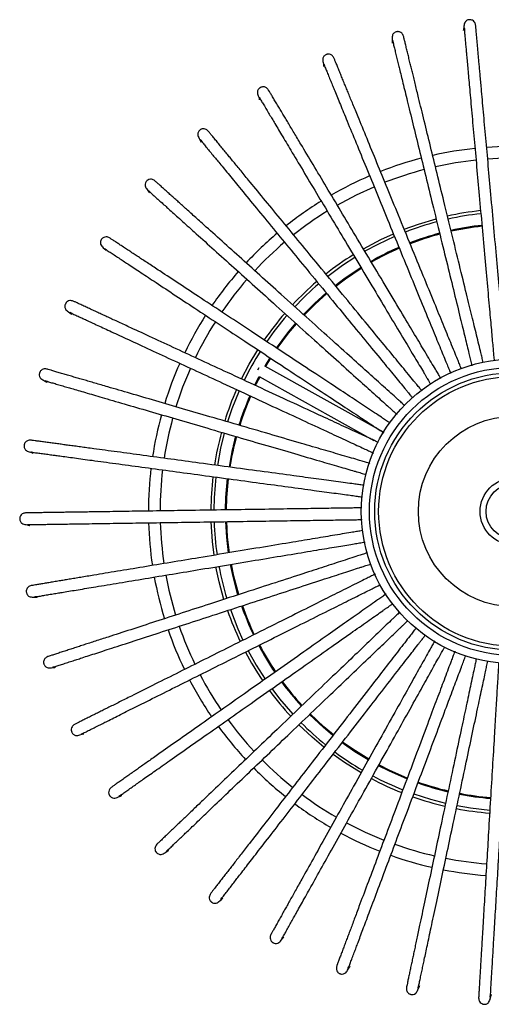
# Model space of a CAD drawing. Header units: millimetres. Extents: x 647 to 724, y 222 to 618.
# Tile 11 of 13: x 649 to 673, y 568 to 618. Entities that reach past the tile are written whole.
import ezdxf

# ---------------------------------------------------------------- set-up
doc = ezdxf.new("R2010")
doc.units = ezdxf.units.MM

msp = doc.modelspace()

# ---------------------------------------------------------------- linework, layer by layer
at = {"color": 7, "linetype": 'Continuous', "lineweight": 25}
for p, q in [((661.293, 600.267), (661.223, 600.142)), ((667.675, 596.971), (661.606, 600.354)), ((661.314, 599.83), (667.188, 596.555))]:
    msp.add_line(p, q, dxfattribs=at)
at = {"color": 7, "linetype": 'Continuous', "lineweight": 25, "flags": 128}
for points in [[(665.311, 608.602), (666.287, 609.125), (667.194, 609.545)], [(668.737, 607.367), (669.475, 607.631), (670.37, 607.897)], [(666.646, 606.371), (667.536, 606.842), (668.181, 607.139)], [(668.24, 606.995), (667.382, 606.592), (666.725, 606.238)], [(666.209, 605.929), (665.585, 605.518), (664.824, 604.954)], [(665.206, 604.491), (665.71, 604.872), (666.517, 605.414)], [(665.234, 604.456), (665.736, 604.835), (666.54, 605.375)], [(663.582, 603.001), (664.146, 603.57), (664.741, 604.109)], [(663.615, 602.97), (664.177, 603.538), (664.769, 604.074)], [(662.198, 601.285), (662.776, 602.066), (663.179, 602.553)], [(662.236, 601.26), (662.812, 602.038), (663.213, 602.523)], [(660.401, 599.699), (660.798, 600.461), (661.237, 601.198)], [(661.606, 600.354), (661.626, 600.388), (661.867, 600.782)], [(661.646, 600.332), (661.665, 600.365), (661.905, 600.758)], [(661.086, 599.381), (661.141, 599.493), (661.314, 599.83)], [(661.127, 599.362), (661.181, 599.473), (661.354, 599.808)], [(660.289, 599.088), (659.918, 598.164), (659.694, 597.502)], [(659.526, 596.926), (659.337, 596.151), (659.174, 595.269)], [(659.592, 592.992), (659.609, 593.625), (659.688, 594.593)], [(659.637, 592.992), (659.654, 593.622), (659.732, 594.587)], [(659, 590.67), (658.913, 591.374), (658.846, 592.381)], [(659.745, 590.793), (659.651, 591.59), (659.601, 592.391)], [(659.789, 590.801), (659.696, 591.594), (659.646, 592.392)], [(660.224, 588.642), (659.973, 589.582), (659.843, 590.201)], [(660.267, 588.657), (660.017, 589.592), (659.888, 590.209)], [(659.505, 588.41), (659.261, 589.31), (659.098, 590.078)], [(659.839, 587.886), (660.215, 586.909), (660.481, 586.319)], [(660.75, 585.781), (661.164, 585.042), (661.619, 584.327)], [(661.965, 583.836), (662.359, 583.322), (663.04, 582.527)], [(665.109, 581.47), (664.628, 581.876), (663.922, 582.539)], [(665.081, 581.435), (664.598, 581.842), (663.889, 582.508)], [(664.62, 580.837), (664.022, 581.344), (663.344, 581.986)], [(666.896, 580.183), (666.215, 580.607), (665.557, 581.067)], [(666.918, 580.223), (666.239, 580.644), (665.585, 581.102)], [(666.529, 579.524), (665.674, 580.06), (665.095, 580.469)], [(668.876, 579.216), (667.986, 579.606), (667.421, 579.89)], [(668.893, 579.259), (668.005, 579.647), (667.443, 579.93)], [(669.229, 578.443), (670.083, 578.17), (670.854, 577.969)], [(671.443, 577.844), (672.13, 577.728), (673.121, 577.616)]]:
    msp.add_lwpolyline(points, dxfattribs=at)
at = {"color": 7, "linetype": 'Continuous', "lineweight": 25}
for radius in [7.8, 7.38, 7.11, 6.909, 4.875]:
    msp.add_circle((674.337, 592.913), radius, dxfattribs=at)
at = {"color": 7, "linetype": 'Continuous'}
for radius in [1.712, 1.412]:
    msp.add_circle((674.337, 592.913), radius, dxfattribs=at)
at = {"color": 7, "linetype": 'Continuous', "lineweight": 25}
for radius, start, end in [(18.7, 96.066, 102.7979), (18.7, 87.4942, 94.2244), (18.7, 104.6414, 111.3722), (18.1, 96.0975, 102.7665), (18.1, 87.5279, 94.1969), (18.1, 104.6677, 111.3374), (18.7, 113.2123, 119.9421), (18.7, 121.781, 128.5108), (18.1, 121.8144, 128.4839), (15.5, 96.256, 102.6064), (15.345, 104.8383, 111.1661), (15.345, 96.2677, 102.5957), (14.745, 96.3133, 102.5502), (14.7, 96.3163, 102.546), (18.7, 130.3509, 137.0818), (14.745, 104.884, 111.1207), (14.7, 104.8873, 111.1166), (18.1, 130.3849, 137.0539), (14.745, 113.4551, 119.6915), (14.7, 113.4588, 119.6877), (15.5, 121.973, 128.3217), (18.7, 138.9255, 145.6573), (18.1, 138.9545, 145.6236), (15.5, 130.5459, 136.8957), (15.345, 130.5564, 136.8827), (18.7, 147.4988, 154.2289), (15.5, 139.1175, 145.4676), (15.345, 139.1287, 145.4562), (18.1, 147.5248, 154.1946), (15.345, 147.7, 154.0278), (18.7, 156.0681, 162.7978), (18.1, 156.0983, 162.769), (15.5, 156.2583, 162.6088), (14.745, 156.3175, 162.5537), (14.7, 156.321, 162.5502), (18.7, 164.637, 171.3672), (18.1, 164.6715, 171.341), (15.5, 164.8284, 171.1789), (14.745, 164.8885, 171.1251), (14.7, 164.8917, 171.1213), (18.7, 173.2089, 179.9408), (18.1, 173.242, 179.911), (15.5, 173.3987, 179.7491), (15.345, 173.4109, 179.739), (18.7, 181.7843, 188.5151), (18.1, 181.8115, 188.4806), (15.345, 181.9813, 188.3093), (15.345, 190.5524, 196.8801), (18.1, 190.382, 197.0518), (18.7, 190.3551, 197.0849), (14.7, 199.1734, 205.4031), (15.5, 199.1161, 205.4649), (14.745, 199.1702, 205.4071), (18.7, 198.9238, 205.6536), (18.1, 198.9557, 205.6263), (14.7, 207.7444, 213.9737), (15.5, 207.6888, 214.0387), (14.745, 207.741, 213.9776), (18.1, 207.5287, 214.1981), (18.7, 207.4938, 210.8616), (14.745, 216.3123, 222.5485), (14.7, 216.316, 222.5449), (15.5, 216.2603, 222.6105), (18.7, 210.8616, 214.2264), (18.1, 216.099, 222.768), (15.345, 224.8383, 231.1662), (18.7, 216.0656, 222.7958), (15.345, 233.4096, 239.7372), (18.1, 224.6686, 231.3377), (18.7, 224.6374, 231.3692), (15.5, 241.9711, 248.3215), (15.345, 241.9824, 248.3092), (14.745, 250.6032, 256.839), (14.7, 250.6069, 256.8356), (18.1, 233.2392, 239.9091), (15.5, 250.5415, 256.8918), (14.745, 259.1746, 265.4109), (14.7, 259.1781, 265.4073), (18.7, 233.2128, 239.9437), (15.5, 259.1127, 265.4628), (18.1, 241.8131, 248.4835), (18.7, 241.7838, 248.5135), (18.1, 250.3858, 257.0552), (18.7, 250.3525, 257.0822), (18.1, 258.956, 265.625), (18.7, 258.9223, 265.6532)]:
    msp.add_arc((674.337, 592.913), radius, start, end, dxfattribs=at)
for points, knots in [([(672.394, 617.823), (672.378, 617.884), (672.352, 617.986), (672.246, 618.067), (672.181, 618.092), (672.138, 618.1), (672.127, 618.101), (672.118, 618.102), (672.112, 618.102), (672.106, 618.102), (672.098, 618.103), (672.072, 618.102), (672.027, 618.097), (671.945, 618.069), (671.823, 617.977), (671.741, 617.337), (671.823, 617.863), (671.813, 617.498), (671.839, 617.313), (671.862, 617.039), (671.887, 616.761), (671.912, 616.482), (671.949, 616.073), (672.004, 615.46), (672.091, 614.503), (672.195, 613.34), (672.317, 611.995), (672.445, 610.566), (672.583, 609.04), (672.725, 607.461), (672.867, 605.886), (672.999, 604.415), (673.114, 603.139), (673.21, 602.075), (673.267, 601.447), (673.297, 601.106), (673.31, 600.966), (673.322, 600.83), (673.333, 600.714), (673.339, 600.646), (673.341, 600.62)], [0, 0, 0, 0, 0.007234, 0.012249, 0.015084, 0.015473, 0.015749, 0.015854, 0.015946, 0.016042, 0.01615, 0.016414, 0.017699, 0.020831, 0.025749, 0.032543, 0.073422, 0.110529, 0.143872, 0.173544, 0.199639, 0.222254, 0.241489, 0.2894, 0.338704, 0.395838, 0.453052, 0.510386, 0.56785, 0.632476, 0.697336, 0.762473, 0.827991, 0.885564, 0.942096, 0.954135, 0.965918, 0.977515, 0.99141, 1, 1, 1, 1]), ([(668.703, 617.256), (668.679, 617.313), (668.637, 617.41), (668.52, 617.474), (668.452, 617.49), (668.409, 617.491), (668.397, 617.49), (668.388, 617.49), (668.383, 617.489), (668.377, 617.489), (668.368, 617.488), (668.343, 617.484), (668.299, 617.471), (668.222, 617.432), (668.115, 617.322), (668.13, 616.677), (668.133, 617.21), (668.177, 616.847), (668.231, 616.669), (668.294, 616.401), (668.36, 616.13), (668.427, 615.857), (668.524, 615.458), (668.67, 614.861), (668.898, 613.927), (669.175, 612.793), (669.495, 611.481), (669.836, 610.087), (670.199, 608.598), (670.575, 607.058), (670.95, 605.522), (671.3, 604.087), (671.604, 602.843), (671.857, 601.805), (672.007, 601.192), (672.088, 600.86), (672.121, 600.723), (672.154, 600.59), (672.182, 600.475), (672.199, 600.407), (672.205, 600.38)], [0, 0, 0, 0, 0.007229, 0.012241, 0.015075, 0.015464, 0.01574, 0.015844, 0.015936, 0.016033, 0.016141, 0.016404, 0.017688, 0.020819, 0.025733, 0.032524, 0.073379, 0.110463, 0.143787, 0.173442, 0.199521, 0.222122, 0.241346, 0.289228, 0.338503, 0.395604, 0.452784, 0.510085, 0.567514, 0.632102, 0.696924, 0.762022, 0.827501, 0.88504, 0.941539, 0.953571, 0.965346, 0.976937, 0.990823, 1, 1, 1, 1]), ([(673.939, 600.674), (673.938, 600.682), (673.934, 600.731), (673.925, 600.824), (673.914, 600.95), (673.903, 601.076), (673.883, 601.291), (673.853, 601.628), (673.797, 602.249), (673.719, 603.118), (673.608, 604.348), (673.478, 605.792), (673.33, 607.436), (673.183, 609.067), (673.043, 610.62), (672.914, 612.049), (672.793, 613.394), (672.708, 614.335), (672.654, 614.937), (672.624, 615.267), (672.596, 615.576), (672.571, 615.864), (672.546, 616.133), (672.522, 616.4), (672.498, 616.665), (672.475, 616.929), (672.452, 617.182), (672.431, 617.417), (672.413, 617.617), (672.399, 617.768), (672.396, 617.805), (672.394, 617.823)], [0, 0, 0, 0, 0.0027828, 0.0172349, 0.0289992, 0.0401156, 0.0514897, 0.0836641, 0.1166674, 0.1761865, 0.2358085, 0.3063742, 0.3766485, 0.4466392, 0.5060396, 0.5653069, 0.6244494, 0.6835094, 0.702209, 0.7207207, 0.7390417, 0.7571677, 0.7750948, 0.7935214, 0.8151382, 0.8380665, 0.8640534, 0.8931745, 0.9255057, 0.9611164, 1, 1, 1, 1]), ([(672.782, 600.546), (672.782, 600.548), (672.772, 600.59), (672.751, 600.674), (672.721, 600.797), (672.691, 600.92), (672.64, 601.13), (672.559, 601.458), (672.412, 602.065), (672.205, 602.912), (671.912, 604.112), (671.568, 605.52), (671.176, 607.124), (670.788, 608.715), (670.418, 610.229), (670.078, 611.623), (669.758, 612.935), (669.534, 613.853), (669.39, 614.44), (669.312, 614.762), (669.238, 615.064), (669.17, 615.344), (669.106, 615.607), (669.042, 615.867), (668.979, 616.125), (668.916, 616.383), (668.856, 616.63), (668.8, 616.86), (668.752, 617.054), (668.716, 617.202), (668.708, 617.237), (668.703, 617.256)], [0, 0, 0, 0, 0.000627, 0.015111, 0.0269, 0.038041, 0.04944, 0.081684, 0.114758, 0.174406, 0.234157, 0.304875, 0.375301, 0.445443, 0.504972, 0.564367, 0.623638, 0.682825, 0.701565, 0.720117, 0.738478, 0.756643, 0.774609, 0.793075, 0.814739, 0.837717, 0.86376, 0.892944, 0.925345, 0.961032, 1, 1, 1, 1]), ([(665.138, 616.144), (665.105, 616.197), (665.05, 616.287), (664.925, 616.333), (664.855, 616.338), (664.812, 616.333), (664.801, 616.331), (664.792, 616.329), (664.786, 616.327), (664.781, 616.326), (664.772, 616.324), (664.748, 616.316), (664.707, 616.297), (664.636, 616.247), (664.547, 616.123), (664.657, 615.487), (664.581, 616.014), (664.679, 615.661), (664.758, 615.493), (664.861, 615.238), (664.967, 614.98), (665.073, 614.72), (665.229, 614.34), (665.462, 613.771), (665.827, 612.882), (666.27, 611.802), (666.782, 610.552), (667.326, 609.224), (667.907, 607.806), (668.509, 606.339), (669.109, 604.876), (669.669, 603.51), (670.155, 602.325), (670.56, 601.336), (670.799, 600.753), (670.929, 600.436), (670.982, 600.306), (671.034, 600.179), (671.078, 600.072), (671.104, 600.009), (671.113, 599.985)], [0, 0, 0, 0, 0.007235, 0.012251, 0.015087, 0.015475, 0.015752, 0.015856, 0.015948, 0.016045, 0.016153, 0.016417, 0.017702, 0.020834, 0.025753, 0.032548, 0.073434, 0.110546, 0.143895, 0.173571, 0.19967, 0.222288, 0.241526, 0.289445, 0.338756, 0.395899, 0.453122, 0.510466, 0.567938, 0.632574, 0.697445, 0.762591, 0.82812, 0.885702, 0.942242, 0.954283, 0.966068, 0.977668, 0.991564, 1, 1, 1, 1]), ([(671.664, 600.224), (671.663, 600.228), (671.646, 600.269), (671.612, 600.351), (671.564, 600.469), (671.516, 600.586), (671.434, 600.786), (671.306, 601.098), (671.069, 601.675), (670.738, 602.483), (670.27, 603.626), (669.72, 604.967), (669.094, 606.494), (668.473, 608.01), (667.881, 609.452), (667.337, 610.78), (666.825, 612.029), (666.467, 612.903), (666.237, 613.463), (666.111, 613.769), (665.994, 614.056), (665.884, 614.323), (665.782, 614.574), (665.68, 614.822), (665.579, 615.068), (665.479, 615.313), (665.382, 615.548), (665.293, 615.767), (665.217, 615.952), (665.159, 616.093), (665.145, 616.127), (665.138, 616.144)], [0, 0, 0, 0, 0.001264, 0.015738, 0.02752, 0.038653, 0.050045, 0.082268, 0.115322, 0.174932, 0.234644, 0.305318, 0.375699, 0.445796, 0.505287, 0.564645, 0.623877, 0.683027, 0.701755, 0.720295, 0.738644, 0.756798, 0.774752, 0.793207, 0.814857, 0.83782, 0.863846, 0.893012, 0.925392, 0.961057, 1, 1, 1, 1]), ([(661.778, 614.514), (661.738, 614.561), (661.67, 614.642), (661.539, 614.669), (661.47, 614.663), (661.428, 614.651), (661.417, 614.648), (661.409, 614.645), (661.403, 614.642), (661.398, 614.64), (661.39, 614.637), (661.367, 614.625), (661.329, 614.601), (661.267, 614.54), (661.197, 614.404), (661.401, 613.792), (661.247, 614.302), (661.396, 613.968), (661.5, 613.814), (661.639, 613.576), (661.783, 613.337), (661.927, 613.096), (662.137, 612.743), (662.453, 612.215), (662.946, 611.39), (663.545, 610.388), (664.237, 609.229), (664.974, 607.997), (665.759, 606.682), (666.573, 605.321), (667.384, 603.963), (668.142, 602.695), (668.799, 601.596), (669.347, 600.679), (669.67, 600.138), (669.846, 599.844), (669.918, 599.723), (669.988, 599.606), (670.044, 599.512), (670.076, 599.459), (670.085, 599.443)], [0, 0, 0, 0, 0.00725, 0.012276, 0.015118, 0.015508, 0.015785, 0.015889, 0.015982, 0.016078, 0.016187, 0.016451, 0.017739, 0.020878, 0.025807, 0.032617, 0.073588, 0.110778, 0.144197, 0.173936, 0.20009, 0.222756, 0.242034, 0.290053, 0.339469, 0.396732, 0.454075, 0.511539, 0.569133, 0.633905, 0.698912, 0.764195, 0.829862, 0.887564, 0.944224, 0.95629, 0.9681, 0.979724, 0.993649, 1, 1, 1, 1]), ([(670.612, 599.731), (670.608, 599.738), (670.582, 599.781), (670.534, 599.862), (670.469, 599.971), (670.404, 600.08), (670.293, 600.265), (670.12, 600.555), (669.8, 601.091), (669.352, 601.839), (668.719, 602.9), (667.975, 604.144), (667.128, 605.561), (666.288, 606.967), (665.489, 608.305), (664.752, 609.537), (664.06, 610.696), (663.575, 611.507), (663.265, 612.026), (663.095, 612.311), (662.936, 612.577), (662.788, 612.825), (662.649, 613.057), (662.511, 613.287), (662.375, 613.515), (662.239, 613.743), (662.109, 613.961), (661.987, 614.164), (661.885, 614.336), (661.807, 614.466), (661.788, 614.497), (661.778, 614.514)], [0, 0, 0, 0, 0.0030825, 0.0175302, 0.0292909, 0.040404, 0.0517747, 0.0839395, 0.1169329, 0.176434, 0.2360382, 0.3065826, 0.3768358, 0.4468055, 0.5061881, 0.5654375, 0.6245623, 0.6836045, 0.7022985, 0.7208046, 0.7391201, 0.7572406, 0.7751623, 0.7935834, 0.8151937, 0.8381152, 0.8640942, 0.8932066, 0.925528, 0.9611281, 1, 1, 1, 1]), ([(658.699, 612.401), (658.652, 612.442), (658.573, 612.511), (658.44, 612.518), (658.372, 612.503), (658.332, 612.485), (658.322, 612.479), (658.314, 612.475), (658.309, 612.472), (658.304, 612.469), (658.297, 612.464), (658.276, 612.45), (658.242, 612.42), (658.189, 612.351), (658.141, 612.206), (658.434, 611.631), (658.205, 612.112), (658.403, 611.804), (658.528, 611.667), (658.701, 611.453), (658.879, 611.238), (659.057, 611.021), (659.318, 610.704), (659.709, 610.228), (660.319, 609.486), (661.061, 608.585), (661.918, 607.542), (662.83, 606.433), (663.803, 605.25), (664.81, 604.025), (665.815, 602.804), (666.753, 601.663), (667.566, 600.674), (668.245, 599.848), (668.645, 599.362), (668.863, 599.097), (668.952, 598.988), (669.039, 598.883), (669.11, 598.796), (669.151, 598.746), (669.165, 598.729)], [0, 0, 0, 0, 0.007243, 0.012265, 0.015104, 0.015493, 0.01577, 0.015874, 0.015967, 0.016063, 0.016172, 0.016436, 0.017722, 0.020859, 0.025782, 0.032586, 0.073519, 0.110674, 0.144061, 0.173772, 0.199902, 0.222546, 0.241806, 0.28978, 0.339149, 0.396358, 0.453647, 0.511057, 0.568596, 0.633307, 0.698252, 0.763474, 0.829079, 0.886727, 0.943333, 0.955388, 0.967186, 0.9788, 0.992712, 1, 1, 1, 1]), ([(669.64, 599.097), (669.634, 599.105), (669.601, 599.144), (669.541, 599.217), (669.46, 599.316), (669.38, 599.413), (669.242, 599.58), (669.028, 599.841), (668.632, 600.323), (668.077, 600.997), (667.293, 601.951), (666.372, 603.07), (665.324, 604.346), (664.283, 605.61), (663.293, 606.814), (662.382, 607.923), (661.524, 608.966), (660.924, 609.695), (660.54, 610.162), (660.329, 610.418), (660.132, 610.658), (659.949, 610.881), (659.777, 611.09), (659.607, 611.297), (659.438, 611.502), (659.27, 611.707), (659.108, 611.903), (658.958, 612.086), (658.831, 612.241), (658.734, 612.358), (658.711, 612.386), (658.699, 612.401)], [0, 0, 0, 0, 0.0034479, 0.0178903, 0.0296468, 0.0407558, 0.0521223, 0.0842753, 0.1172565, 0.1767359, 0.2363182, 0.3068368, 0.3770642, 0.4470083, 0.5063691, 0.5655968, 0.6246999, 0.6837204, 0.7024076, 0.720907, 0.7392158, 0.7573296, 0.7752448, 0.7936591, 0.8152615, 0.8381745, 0.864144, 0.8932457, 0.9255553, 0.9611423, 1, 1, 1, 1]), ([(655.969, 609.852), (655.917, 609.886), (655.828, 609.943), (655.695, 609.93), (655.63, 609.904), (655.594, 609.881), (655.585, 609.874), (655.578, 609.869), (655.573, 609.865), (655.569, 609.861), (655.562, 609.855), (655.544, 609.838), (655.514, 609.803), (655.473, 609.727), (655.446, 609.576), (655.822, 609.052), (655.524, 609.493), (655.765, 609.218), (655.91, 609.101), (656.113, 608.915), (656.321, 608.729), (656.529, 608.541), (656.834, 608.266), (657.291, 607.855), (658.006, 607.212), (658.873, 606.431), (659.877, 605.527), (660.943, 604.567), (662.082, 603.542), (663.261, 602.481), (664.436, 601.423), (665.534, 600.435), (666.485, 599.578), (667.279, 598.863), (667.748, 598.441), (668.002, 598.212), (668.107, 598.118), (668.209, 598.026), (668.296, 597.948), (668.347, 597.902), (668.367, 597.884)], [0, 0, 0, 0, 0.007232, 0.012245, 0.01508, 0.015469, 0.015745, 0.015849, 0.015941, 0.016038, 0.016146, 0.016409, 0.017694, 0.020825, 0.025741, 0.032534, 0.073402, 0.110498, 0.143832, 0.173496, 0.199584, 0.222192, 0.241422, 0.289319, 0.33861, 0.395728, 0.452926, 0.510245, 0.567693, 0.632301, 0.697143, 0.762262, 0.827762, 0.885319, 0.941835, 0.953871, 0.96565, 0.977245, 0.991135, 1, 1, 1, 1]), ([(668.764, 598.334), (668.759, 598.339), (668.723, 598.371), (668.655, 598.432), (668.56, 598.517), (668.466, 598.602), (668.306, 598.746), (668.055, 598.972), (667.591, 599.39), (666.943, 599.974), (666.025, 600.8), (664.947, 601.77), (663.72, 602.874), (662.503, 603.97), (661.345, 605.013), (660.278, 605.973), (659.275, 606.877), (658.573, 607.509), (658.123, 607.913), (657.877, 608.135), (657.646, 608.343), (657.432, 608.536), (657.231, 608.717), (657.032, 608.896), (656.834, 609.074), (656.637, 609.251), (656.448, 609.422), (656.272, 609.58), (656.124, 609.714), (656.011, 609.815), (655.984, 609.84), (655.969, 609.852)], [0, 0, 0, 0, 0.002373, 0.016831, 0.0286, 0.039721, 0.0511, 0.083287, 0.116304, 0.175848, 0.235494, 0.306089, 0.376392, 0.446412, 0.505837, 0.565128, 0.624295, 0.683379, 0.702087, 0.720606, 0.738934, 0.757068, 0.775002, 0.793437, 0.815062, 0.838, 0.863997, 0.893131, 0.925475, 0.9611, 1, 1, 1, 1]), ([(653.65, 606.926), (653.593, 606.951), (653.497, 606.994), (653.367, 606.962), (653.307, 606.927), (653.275, 606.898), (653.266, 606.89), (653.26, 606.883), (653.256, 606.879), (653.252, 606.875), (653.247, 606.868), (653.231, 606.848), (653.207, 606.809), (653.177, 606.728), (653.174, 606.575), (653.623, 606.112), (653.263, 606.504), (653.542, 606.268), (653.703, 606.174), (653.932, 606.02), (654.165, 605.867), (654.399, 605.713), (654.742, 605.486), (655.255, 605.148), (656.057, 604.618), (657.031, 603.975), (658.158, 603.231), (659.356, 602.441), (660.635, 601.597), (661.958, 600.723), (663.278, 599.852), (664.511, 599.039), (665.58, 598.333), (666.471, 597.745), (666.998, 597.398), (667.283, 597.209), (667.401, 597.131), (667.515, 597.056), (667.613, 596.991), (667.672, 596.953), (667.695, 596.937)], [0, 0, 0, 0, 0.00723, 0.012242, 0.015076, 0.015465, 0.015741, 0.015845, 0.015937, 0.016034, 0.016142, 0.016405, 0.01769, 0.02082, 0.025735, 0.032526, 0.073383, 0.11047, 0.143796, 0.173452, 0.199534, 0.222136, 0.241361, 0.289247, 0.338525, 0.395628, 0.452812, 0.510116, 0.56755, 0.632142, 0.696968, 0.76207, 0.827553, 0.885096, 0.941598, 0.95363, 0.965407, 0.976999, 0.990886, 1, 1, 1, 1]), ([(668, 597.455), (667.963, 597.479), (667.896, 597.523), (667.789, 597.594), (667.684, 597.663), (667.504, 597.782), (667.222, 597.969), (666.701, 598.312), (665.973, 598.793), (664.942, 599.473), (663.732, 600.272), (662.354, 601.181), (660.987, 602.083), (659.687, 602.942), (658.489, 603.732), (657.362, 604.476), (656.574, 604.996), (656.069, 605.329), (655.792, 605.512), (655.533, 605.683), (655.292, 605.842), (655.066, 605.991), (654.843, 606.138), (654.621, 606.285), (654.4, 606.431), (654.187, 606.571), (653.99, 606.701), (653.823, 606.811), (653.696, 606.895), (653.666, 606.915), (653.65, 606.926)], [0, 0, 0, 0, 0.014354, 0.026153, 0.037302, 0.04871, 0.080978, 0.114078, 0.173772, 0.233569, 0.304341, 0.374821, 0.445017, 0.504592, 0.564033, 0.623349, 0.682582, 0.701336, 0.719902, 0.738277, 0.756456, 0.774436, 0.792916, 0.814596, 0.837592, 0.863655, 0.892861, 0.925287, 0.961002, 1, 1, 1, 1]), ([(651.793, 603.686), (651.733, 603.703), (651.631, 603.731), (651.508, 603.679), (651.453, 603.636), (651.426, 603.603), (651.419, 603.593), (651.413, 603.586), (651.41, 603.581), (651.407, 603.576), (651.403, 603.569), (651.39, 603.547), (651.372, 603.505), (651.355, 603.42), (651.374, 603.268), (651.887, 602.877), (651.473, 603.212), (651.784, 603.02), (651.957, 602.951), (652.206, 602.833), (652.459, 602.716), (652.714, 602.598), (653.086, 602.425), (653.645, 602.167), (654.517, 601.763), (655.576, 601.272), (656.801, 600.705), (658.104, 600.102), (659.494, 599.458), (660.932, 598.791), (662.367, 598.127), (663.708, 597.506), (664.87, 596.968), (665.839, 596.519), (666.411, 596.254), (666.722, 596.11), (666.85, 596.051), (666.974, 595.993), (667.078, 595.945), (667.138, 595.917), (667.16, 595.907)], [0, 0, 0, 0, 0.007238, 0.012256, 0.015093, 0.015482, 0.015758, 0.015863, 0.015955, 0.016051, 0.016159, 0.016423, 0.017709, 0.020843, 0.025763, 0.032562, 0.073463, 0.110591, 0.143953, 0.173641, 0.199751, 0.222378, 0.241624, 0.289562, 0.338893, 0.39606, 0.453306, 0.510672, 0.568168, 0.63283, 0.697727, 0.7629, 0.828455, 0.88606, 0.942624, 0.95467, 0.966459, 0.978063, 0.991965, 1, 1, 1, 1]), ([(667.409, 596.453), (667.405, 596.455), (667.363, 596.474), (667.281, 596.512), (667.165, 596.566), (667.05, 596.619), (666.854, 596.71), (666.548, 596.852), (665.982, 597.114), (665.19, 597.481), (664.069, 598), (662.754, 598.609), (661.256, 599.303), (659.77, 599.991), (658.356, 600.646), (657.054, 601.249), (655.828, 601.817), (654.971, 602.214), (654.422, 602.468), (654.121, 602.607), (653.84, 602.738), (653.578, 602.859), (653.332, 602.973), (653.089, 603.085), (652.848, 603.197), (652.608, 603.308), (652.377, 603.415), (652.163, 603.515), (651.981, 603.599), (651.843, 603.663), (651.81, 603.678), (651.793, 603.686)], [0, 0, 0, 0, 0.0018654, 0.0163307, 0.0281058, 0.0392325, 0.0506171, 0.0828211, 0.1158547, 0.1754286, 0.2351054, 0.3057361, 0.376075, 0.4461301, 0.5055852, 0.564907, 0.6241039, 0.6832182, 0.701935, 0.7204638, 0.7388016, 0.7569443, 0.7748878, 0.7933314, 0.8149681, 0.8379175, 0.8639283, 0.8930762, 0.9254371, 0.9610806, 1, 1, 1, 1]), ([(650.439, 600.206), (650.377, 600.213), (650.272, 600.226), (650.158, 600.157), (650.111, 600.105), (650.088, 600.068), (650.083, 600.058), (650.079, 600.05), (650.076, 600.045), (650.074, 600.04), (650.071, 600.032), (650.061, 600.008), (650.05, 599.964), (650.046, 599.877), (650.087, 599.73), (650.653, 599.42), (650.193, 599.689), (650.53, 599.546), (650.711, 599.503), (650.975, 599.424), (651.243, 599.346), (651.512, 599.267), (651.906, 599.152), (652.497, 598.98), (653.419, 598.71), (654.539, 598.383), (655.836, 598.004), (657.213, 597.602), (658.684, 597.172), (660.206, 596.728), (661.724, 596.284), (663.142, 595.87), (664.371, 595.511), (665.397, 595.212), (666.002, 595.035), (666.33, 594.939), (666.466, 594.9), (666.597, 594.861), (666.699, 594.831), (666.756, 594.815), (666.773, 594.81)], [0, 0, 0, 0, 0.007255, 0.012286, 0.01513, 0.01552, 0.015797, 0.015901, 0.015994, 0.016091, 0.016199, 0.016464, 0.017752, 0.020894, 0.025826, 0.032641, 0.073643, 0.110862, 0.144306, 0.174067, 0.200241, 0.222924, 0.242216, 0.290272, 0.339725, 0.397031, 0.454417, 0.511925, 0.569561, 0.634382, 0.699438, 0.764771, 0.830487, 0.888233, 0.944936, 0.957011, 0.968829, 0.980462, 0.994398, 1, 1, 1, 1]), ([(666.971, 595.377), (666.962, 595.38), (666.914, 595.394), (666.823, 595.42), (666.701, 595.456), (666.579, 595.492), (666.372, 595.552), (666.048, 595.647), (665.449, 595.822), (664.611, 596.066), (663.426, 596.413), (662.035, 596.819), (660.45, 597.282), (658.878, 597.741), (657.382, 598.178), (656.004, 598.58), (654.708, 598.959), (653.801, 599.224), (653.221, 599.393), (652.902, 599.486), (652.605, 599.573), (652.328, 599.654), (652.068, 599.73), (651.811, 599.805), (651.556, 599.879), (651.301, 599.954), (651.057, 600.025), (650.83, 600.091), (650.638, 600.148), (650.492, 600.19), (650.457, 600.2), (650.439, 600.206)], [0, 0, 0, 0, 0.003312, 0.017757, 0.029515, 0.040625, 0.051993, 0.084151, 0.117136, 0.176624, 0.236214, 0.306742, 0.376979, 0.446933, 0.506302, 0.565538, 0.624649, 0.683677, 0.702367, 0.720869, 0.73918, 0.757297, 0.775214, 0.793631, 0.815236, 0.838152, 0.864126, 0.893231, 0.925545, 0.961137, 1, 1, 1, 1]), ([(649.619, 596.562), (649.557, 596.561), (649.451, 596.558), (649.349, 596.472), (649.309, 596.414), (649.293, 596.375), (649.289, 596.363), (649.286, 596.355), (649.284, 596.349), (649.283, 596.344), (649.281, 596.335), (649.275, 596.311), (649.271, 596.265), (649.279, 596.179), (649.342, 596.04), (649.948, 595.817), (649.453, 596.015), (649.807, 595.923), (649.993, 595.908), (650.265, 595.869), (650.542, 595.832), (650.82, 595.794), (651.227, 595.739), (651.836, 595.657), (652.789, 595.528), (653.945, 595.371), (655.284, 595.19), (656.706, 594.997), (658.224, 594.792), (659.795, 594.579), (661.363, 594.367), (662.826, 594.169), (664.095, 593.997), (665.154, 593.854), (665.779, 593.769), (666.118, 593.723), (666.257, 593.704), (666.393, 593.686), (666.506, 593.671), (666.571, 593.662), (666.595, 593.659)], [0, 0, 0, 0, 0.007239, 0.012258, 0.015096, 0.015485, 0.015761, 0.015866, 0.015958, 0.016055, 0.016163, 0.016427, 0.017713, 0.020847, 0.025769, 0.032569, 0.07348, 0.110615, 0.143985, 0.17368, 0.199795, 0.222427, 0.241677, 0.289626, 0.338968, 0.396147, 0.453406, 0.510785, 0.568294, 0.63297, 0.697882, 0.763069, 0.828638, 0.886256, 0.942832, 0.954881, 0.966673, 0.97828, 0.992185, 1, 1, 1, 1]), ([(666.686, 594.252), (666.677, 594.253), (666.627, 594.26), (666.533, 594.272), (666.407, 594.29), (666.282, 594.307), (666.068, 594.336), (665.733, 594.381), (665.115, 594.465), (664.25, 594.582), (663.026, 594.747), (661.59, 594.942), (659.954, 595.163), (658.331, 595.383), (656.786, 595.592), (655.364, 595.785), (654.026, 595.966), (653.09, 596.092), (652.491, 596.174), (652.162, 596.218), (651.855, 596.26), (651.569, 596.298), (651.3, 596.335), (651.035, 596.371), (650.772, 596.406), (650.509, 596.442), (650.257, 596.476), (650.023, 596.508), (649.824, 596.535), (649.674, 596.555), (649.638, 596.56), (649.619, 596.562)], [0, 0, 0, 0, 0.003311, 0.017756, 0.029514, 0.040624, 0.051992, 0.08415, 0.117135, 0.176623, 0.236213, 0.306742, 0.376979, 0.446932, 0.506301, 0.565537, 0.624648, 0.683677, 0.702367, 0.720869, 0.73918, 0.757296, 0.775214, 0.793631, 0.815236, 0.838152, 0.864125, 0.893231, 0.925545, 0.961137, 1, 1, 1, 1]), ([(649.351, 592.838), (649.29, 592.827), (649.186, 592.808), (649.097, 592.708), (649.067, 592.645), (649.057, 592.603), (649.054, 592.592), (649.053, 592.583), (649.052, 592.577), (649.051, 592.571), (649.05, 592.563), (649.049, 592.537), (649.051, 592.492), (649.072, 592.408), (649.155, 592.279), (649.787, 592.15), (649.269, 592.272), (649.633, 592.234), (649.818, 592.246), (650.094, 592.248), (650.373, 592.253), (650.653, 592.257), (651.064, 592.263), (651.679, 592.273), (652.64, 592.287), (653.807, 592.305), (655.157, 592.325), (656.592, 592.346), (658.124, 592.369), (659.71, 592.393), (661.291, 592.417), (662.768, 592.439), (664.048, 592.459), (665.117, 592.475), (665.747, 592.484), (666.089, 592.489), (666.23, 592.491), (666.367, 592.493), (666.484, 592.495), (666.554, 592.496), (666.582, 592.497)], [0, 0, 0, 0, 0.0072302, 0.0122429, 0.0150772, 0.0154658, 0.0157417, 0.0158462, 0.0159383, 0.0160347, 0.0161428, 0.0164064, 0.0176906, 0.0208214, 0.0257365, 0.0325282, 0.0733878, 0.1104769, 0.143805, 0.173463, 0.1995461, 0.2221498, 0.2413756, 0.2892642, 0.3385453, 0.3956527, 0.4528399, 0.5101477, 0.5675843, 0.6321802, 0.6970105, 0.7621163, 0.8276039, 0.8851498, 0.9416554, 0.9536887, 0.9654661, 0.9770585, 0.9909462, 1, 1, 1, 1]), ([(666.56, 593.096), (666.555, 593.096), (666.508, 593.096), (666.418, 593.094), (666.291, 593.092), (666.164, 593.09), (665.948, 593.087), (665.61, 593.082), (664.986, 593.073), (664.114, 593.06), (662.879, 593.041), (661.43, 593.019), (659.779, 592.994), (658.141, 592.97), (656.583, 592.946), (655.148, 592.925), (653.798, 592.904), (652.854, 592.89), (652.249, 592.881), (651.917, 592.876), (651.607, 592.872), (651.319, 592.867), (651.048, 592.863), (650.78, 592.859), (650.515, 592.855), (650.249, 592.851), (649.995, 592.847), (649.759, 592.844), (649.558, 592.841), (649.406, 592.838), (649.37, 592.838), (649.351, 592.838)], [0, 0, 0, 0, 0.001869, 0.016335, 0.02811, 0.039236, 0.050621, 0.082825, 0.115858, 0.175432, 0.235108, 0.305739, 0.376077, 0.446132, 0.505587, 0.564909, 0.624105, 0.683219, 0.701936, 0.720465, 0.738803, 0.756945, 0.774889, 0.793332, 0.814969, 0.837918, 0.863929, 0.893077, 0.925437, 0.961081, 1, 1, 1, 1]), ([(666.602, 591.932), (666.559, 591.925), (666.48, 591.912), (666.354, 591.891), (666.229, 591.87), (666.016, 591.835), (665.683, 591.78), (665.067, 591.677), (664.207, 591.534), (662.988, 591.332), (661.558, 591.094), (659.93, 590.824), (658.314, 590.555), (656.777, 590.3), (655.361, 590.065), (654.028, 589.843), (653.097, 589.689), (652.5, 589.59), (652.173, 589.535), (651.867, 589.484), (651.583, 589.437), (651.315, 589.393), (651.051, 589.349), (650.789, 589.305), (650.528, 589.262), (650.277, 589.22), (650.044, 589.181), (649.846, 589.149), (649.696, 589.124), (649.66, 589.118), (649.641, 589.115)], [0, 0, 0, 0, 0.014337, 0.026135, 0.037285, 0.048692, 0.080962, 0.114062, 0.173757, 0.233555, 0.304329, 0.37481, 0.445007, 0.504583, 0.564025, 0.623342, 0.682576, 0.701331, 0.719897, 0.738272, 0.756452, 0.774431, 0.792912, 0.814593, 0.837589, 0.863652, 0.892859, 0.925286, 0.961002, 1, 1, 1, 1]), ([(649.641, 589.115), (649.582, 589.095), (649.483, 589.061), (649.41, 588.949), (649.389, 588.882), (649.385, 588.839), (649.385, 588.827), (649.385, 588.818), (649.385, 588.812), (649.385, 588.807), (649.385, 588.798), (649.387, 588.773), (649.396, 588.728), (649.43, 588.648), (649.531, 588.533), (650.175, 588.5), (649.644, 588.543), (650.01, 588.559), (650.191, 588.6), (650.464, 588.642), (650.739, 588.689), (651.016, 588.735), (651.421, 588.802), (652.027, 588.903), (652.976, 589.06), (654.127, 589.252), (655.459, 589.473), (656.875, 589.708), (658.386, 589.959), (659.95, 590.219), (661.511, 590.478), (662.967, 590.72), (664.231, 590.93), (665.285, 591.105), (665.907, 591.209), (666.244, 591.265), (666.383, 591.288), (666.518, 591.31), (666.634, 591.33), (666.703, 591.341), (666.73, 591.345)], [0, 0, 0, 0, 0.007231, 0.012244, 0.015079, 0.015467, 0.015743, 0.015848, 0.01594, 0.016036, 0.016144, 0.016408, 0.017692, 0.020823, 0.025739, 0.032531, 0.073394, 0.110487, 0.143818, 0.173478, 0.199564, 0.222169, 0.241397, 0.28929, 0.338575, 0.395687, 0.45288, 0.510193, 0.567634, 0.632236, 0.697072, 0.762183, 0.827677, 0.885228, 0.941738, 0.953773, 0.965551, 0.977144, 0.991033, 1, 1, 1, 1]), ([(666.856, 590.797), (666.849, 590.795), (666.804, 590.781), (666.716, 590.752), (666.595, 590.713), (666.475, 590.674), (666.27, 590.607), (665.948, 590.502), (665.355, 590.31), (664.525, 590.04), (663.351, 589.658), (661.972, 589.21), (660.402, 588.7), (658.844, 588.194), (657.362, 587.712), (655.997, 587.268), (654.713, 586.851), (653.815, 586.559), (653.24, 586.372), (652.924, 586.27), (652.629, 586.174), (652.355, 586.085), (652.097, 586.001), (651.843, 585.918), (651.59, 585.836), (651.338, 585.754), (651.096, 585.675), (650.871, 585.602), (650.681, 585.54), (650.536, 585.493), (650.501, 585.482), (650.483, 585.476)], [0, 0, 0, 0, 0.002372, 0.01683, 0.028599, 0.03972, 0.051099, 0.083286, 0.116303, 0.175847, 0.235493, 0.306088, 0.376391, 0.446411, 0.505836, 0.565128, 0.624295, 0.683379, 0.702086, 0.720606, 0.738934, 0.757068, 0.775002, 0.793436, 0.815062, 0.838, 0.863997, 0.89313, 0.925475, 0.9611, 1, 1, 1, 1]), ([(650.483, 585.476), (650.428, 585.448), (650.335, 585.399), (650.279, 585.278), (650.269, 585.209), (650.271, 585.166), (650.272, 585.154), (650.274, 585.145), (650.274, 585.139), (650.276, 585.134), (650.277, 585.125), (650.283, 585.1), (650.299, 585.058), (650.344, 584.983), (650.461, 584.885), (651.103, 584.948), (650.572, 584.911), (650.93, 584.982), (651.104, 585.049), (651.367, 585.132), (651.632, 585.219), (651.899, 585.305), (652.289, 585.432), (652.874, 585.622), (653.788, 585.92), (654.898, 586.28), (656.183, 586.698), (657.548, 587.141), (659.005, 587.615), (660.513, 588.105), (662.017, 588.594), (663.421, 589.05), (664.639, 589.446), (665.655, 589.776), (666.255, 589.971), (666.58, 590.077), (666.714, 590.121), (666.845, 590.163), (666.952, 590.198), (667.014, 590.218), (667.036, 590.225)], [0, 0, 0, 0, 0.007241, 0.012262, 0.0151, 0.015489, 0.015766, 0.01587, 0.015963, 0.016059, 0.016167, 0.016431, 0.017718, 0.020853, 0.025776, 0.032578, 0.073499, 0.110645, 0.144024, 0.173727, 0.19985, 0.222488, 0.241743, 0.289704, 0.33906, 0.396255, 0.453529, 0.510924, 0.568448, 0.633142, 0.698071, 0.763276, 0.828863, 0.886497, 0.943088, 0.95514, 0.966935, 0.978545, 0.992454, 1, 1, 1, 1]), ([(667.263, 589.71), (667.254, 589.706), (667.209, 589.683), (667.124, 589.641), (667.01, 589.584), (666.897, 589.527), (666.703, 589.43), (666.401, 589.279), (665.843, 589), (665.063, 588.61), (663.958, 588.057), (662.662, 587.409), (661.186, 586.67), (659.721, 585.937), (658.327, 585.24), (657.044, 584.598), (655.836, 583.994), (654.991, 583.571), (654.45, 583.301), (654.154, 583.152), (653.876, 583.014), (653.618, 582.885), (653.376, 582.763), (653.137, 582.644), (652.899, 582.525), (652.662, 582.406), (652.434, 582.292), (652.223, 582.187), (652.044, 582.097), (651.908, 582.029), (651.875, 582.013), (651.858, 582.004)], [0, 0, 0, 0, 0.003448, 0.017891, 0.029647, 0.040756, 0.052123, 0.084276, 0.117257, 0.176736, 0.236319, 0.306837, 0.377065, 0.447009, 0.506369, 0.565597, 0.6247, 0.683721, 0.702408, 0.720907, 0.739216, 0.75733, 0.775245, 0.793659, 0.815262, 0.838175, 0.864144, 0.893246, 0.925555, 0.961142, 1, 1, 1, 1]), ([(651.858, 582.004), (651.808, 581.968), (651.723, 581.906), (651.686, 581.777), (651.686, 581.708), (651.695, 581.665), (651.698, 581.654), (651.7, 581.645), (651.702, 581.64), (651.704, 581.634), (651.707, 581.626), (651.716, 581.603), (651.738, 581.563), (651.793, 581.496), (651.924, 581.416), (652.55, 581.574), (652.03, 581.459), (652.374, 581.582), (652.536, 581.674), (652.783, 581.795), (653.032, 581.921), (653.283, 582.046), (653.651, 582.23), (654.201, 582.505), (655.06, 582.935), (656.104, 583.457), (657.312, 584.061), (658.595, 584.704), (659.966, 585.389), (661.384, 586.098), (662.798, 586.806), (664.119, 587.467), (665.264, 588.04), (666.22, 588.518), (666.784, 588.8), (667.09, 588.953), (667.216, 589.016), (667.338, 589.077), (667.435, 589.125), (667.489, 589.152), (667.505, 589.161)], [0, 0, 0, 0, 0.007252, 0.01228, 0.015123, 0.015513, 0.01579, 0.015895, 0.015987, 0.016084, 0.016192, 0.016457, 0.017745, 0.020885, 0.025815, 0.032628, 0.073612, 0.110815, 0.144245, 0.173994, 0.200157, 0.22283, 0.242114, 0.29015, 0.339581, 0.396864, 0.454226, 0.511709, 0.569321, 0.634115, 0.699144, 0.764449, 0.830137, 0.887859, 0.944537, 0.956608, 0.968421, 0.980049, 0.993979, 1, 1, 1, 1]), ([(667.809, 588.684), (667.804, 588.681), (667.766, 588.654), (667.692, 588.602), (667.588, 588.529), (667.484, 588.456), (667.308, 588.332), (667.032, 588.137), (666.521, 587.778), (665.808, 587.276), (664.798, 586.565), (663.613, 585.73), (662.263, 584.78), (660.924, 583.837), (659.649, 582.94), (658.476, 582.114), (657.372, 581.336), (656.599, 580.792), (656.105, 580.444), (655.834, 580.253), (655.58, 580.075), (655.344, 579.909), (655.123, 579.753), (654.904, 579.599), (654.687, 579.446), (654.47, 579.293), (654.262, 579.147), (654.069, 579.011), (653.905, 578.895), (653.781, 578.808), (653.751, 578.787), (653.735, 578.776)], [0, 0, 0, 0, 0.00194, 0.016405, 0.028179, 0.039305, 0.050688, 0.08289, 0.115921, 0.175491, 0.235163, 0.305788, 0.376122, 0.446172, 0.505622, 0.56494, 0.624132, 0.683242, 0.701957, 0.720485, 0.738821, 0.756963, 0.774905, 0.793347, 0.814982, 0.83793, 0.863939, 0.893084, 0.925443, 0.961084, 1, 1, 1, 1]), ([(653.735, 578.776), (653.691, 578.732), (653.616, 578.658), (653.599, 578.526), (653.609, 578.457), (653.624, 578.416), (653.629, 578.406), (653.632, 578.398), (653.635, 578.392), (653.638, 578.387), (653.642, 578.38), (653.655, 578.357), (653.682, 578.321), (653.747, 578.264), (653.888, 578.204), (654.483, 578.453), (653.986, 578.262), (654.308, 578.435), (654.454, 578.551), (654.681, 578.707), (654.909, 578.868), (655.138, 579.03), (655.474, 579.266), (655.977, 579.62), (656.763, 580.174), (657.717, 580.845), (658.821, 581.623), (659.995, 582.449), (661.248, 583.331), (662.544, 584.244), (663.837, 585.154), (665.045, 586.005), (666.092, 586.742), (666.966, 587.357), (667.481, 587.72), (667.761, 587.917), (667.876, 587.998), (667.988, 588.077), (668.084, 588.144), (668.141, 588.185), (668.164, 588.2)], [0, 0, 0, 0, 0.00723, 0.012243, 0.015077, 0.015466, 0.015742, 0.015847, 0.015939, 0.016035, 0.016143, 0.016407, 0.017691, 0.020822, 0.025737, 0.032529, 0.073389, 0.110479, 0.143808, 0.173466, 0.19955, 0.222154, 0.24138, 0.28927, 0.338552, 0.395661, 0.452849, 0.510158, 0.567596, 0.632193, 0.697024, 0.762132, 0.82762, 0.885168, 0.941674, 0.953708, 0.965485, 0.977078, 0.990966, 1, 1, 1, 1]), ([(668.498, 587.745), (668.467, 587.715), (668.409, 587.66), (668.317, 587.572), (668.225, 587.484), (668.069, 587.335), (667.825, 587.102), (667.374, 586.67), (666.744, 586.067), (665.851, 585.214), (664.803, 584.212), (663.61, 583.071), (662.426, 581.939), (661.3, 580.862), (660.263, 579.87), (659.287, 578.937), (658.604, 578.284), (658.167, 577.866), (657.927, 577.637), (657.703, 577.423), (657.495, 577.223), (657.299, 577.036), (657.105, 576.851), (656.913, 576.667), (656.722, 576.484), (656.538, 576.308), (656.367, 576.145), (656.222, 576.007), (656.112, 575.902), (656.086, 575.876), (656.072, 575.863)], [0, 0, 0, 0, 0.014238, 0.026038, 0.037188, 0.048597, 0.08087, 0.113973, 0.173674, 0.233478, 0.304259, 0.374747, 0.444952, 0.504533, 0.563981, 0.623304, 0.682544, 0.701301, 0.719869, 0.738246, 0.756427, 0.774409, 0.792892, 0.814574, 0.837573, 0.863639, 0.892849, 0.925278, 0.960998, 1, 1, 1, 1]), ([(656.072, 575.863), (656.035, 575.814), (655.972, 575.729), (655.974, 575.596), (655.995, 575.529), (656.016, 575.491), (656.022, 575.481), (656.027, 575.474), (656.03, 575.469), (656.034, 575.464), (656.039, 575.457), (656.055, 575.438), (656.088, 575.406), (656.16, 575.358), (656.308, 575.321), (656.86, 575.656), (656.397, 575.392), (656.69, 575.612), (656.817, 575.748), (657.018, 575.936), (657.219, 576.13), (657.422, 576.323), (657.719, 576.607), (658.163, 577.032), (658.858, 577.697), (659.701, 578.503), (660.677, 579.437), (661.715, 580.428), (662.822, 581.487), (663.968, 582.583), (665.111, 583.676), (666.178, 584.697), (667.104, 585.582), (667.876, 586.32), (668.332, 586.756), (668.579, 586.992), (668.681, 587.09), (668.78, 587.185), (668.865, 587.266), (668.915, 587.314), (668.935, 587.333)], [0, 0, 0, 0, 0.007231, 0.012244, 0.015078, 0.015467, 0.015743, 0.015847, 0.015939, 0.016036, 0.016144, 0.016407, 0.017692, 0.020823, 0.025738, 0.03253, 0.073392, 0.110484, 0.143814, 0.173474, 0.199559, 0.222164, 0.241391, 0.289283, 0.338567, 0.395678, 0.452869, 0.51018, 0.56762, 0.63222, 0.697055, 0.762165, 0.827657, 0.885206, 0.941715, 0.953749, 0.965527, 0.977121, 0.991009, 1, 1, 1, 1]), ([(658.818, 573.332), (658.788, 573.277), (658.738, 573.184), (658.761, 573.052), (658.791, 572.989), (658.817, 572.955), (658.825, 572.946), (658.831, 572.94), (658.835, 572.935), (658.839, 572.931), (658.845, 572.925), (658.864, 572.908), (658.901, 572.881), (658.98, 572.845), (659.132, 572.83), (659.627, 573.244), (659.209, 572.914), (659.465, 573.175), (659.571, 573.328), (659.741, 573.545), (659.912, 573.766), (660.083, 573.988), (660.334, 574.313), (660.711, 574.799), (661.299, 575.56), (662.012, 576.483), (662.839, 577.551), (663.716, 578.687), (664.654, 579.899), (665.623, 581.153), (666.591, 582.404), (667.494, 583.573), (668.277, 584.586), (668.931, 585.431), (669.317, 585.93), (669.526, 586.2), (669.612, 586.312), (669.696, 586.42), (669.765, 586.51), (669.805, 586.561), (669.819, 586.58)], [0, 0, 0, 0, 0.007241, 0.012261, 0.015099, 0.015488, 0.015765, 0.015869, 0.015961, 0.016058, 0.016166, 0.01643, 0.017716, 0.020852, 0.025774, 0.032575, 0.073494, 0.110637, 0.144014, 0.173715, 0.199836, 0.222472, 0.241726, 0.289684, 0.339037, 0.396227, 0.453497, 0.510888, 0.568408, 0.633098, 0.698023, 0.763223, 0.828806, 0.886435, 0.943023, 0.955074, 0.966868, 0.978477, 0.992385, 1, 1, 1, 1]), ([(669.347, 586.95), (669.343, 586.945), (669.314, 586.907), (669.258, 586.835), (669.18, 586.734), (669.103, 586.634), (668.971, 586.463), (668.764, 586.196), (668.382, 585.702), (667.849, 585.012), (667.093, 584.035), (666.207, 582.888), (665.197, 581.582), (664.195, 580.287), (663.242, 579.054), (662.364, 577.918), (661.538, 576.85), (660.96, 576.103), (660.59, 575.624), (660.387, 575.362), (660.198, 575.117), (660.021, 574.888), (659.856, 574.674), (659.692, 574.462), (659.529, 574.252), (659.367, 574.042), (659.211, 573.841), (659.067, 573.654), (658.944, 573.496), (658.851, 573.375), (658.829, 573.347), (658.818, 573.332)], [0, 0, 0, 0, 0.002311, 0.01677, 0.02854, 0.039661, 0.051041, 0.08323, 0.116249, 0.175797, 0.235447, 0.306046, 0.376353, 0.446377, 0.505806, 0.565101, 0.624272, 0.68336, 0.702068, 0.720589, 0.738918, 0.757053, 0.774988, 0.793424, 0.815051, 0.83799, 0.863989, 0.893124, 0.92547, 0.961098, 1, 1, 1, 1]), ([(670.296, 586.282), (670.292, 586.273), (670.267, 586.229), (670.221, 586.146), (670.159, 586.035), (670.097, 585.924), (669.992, 585.736), (669.827, 585.44), (669.524, 584.895), (669.099, 584.134), (668.497, 583.055), (667.792, 581.789), (666.988, 580.347), (666.19, 578.916), (665.431, 577.555), (664.733, 576.301), (664.075, 575.122), (663.615, 574.297), (663.321, 573.769), (663.159, 573.479), (663.008, 573.208), (662.868, 572.956), (662.736, 572.719), (662.605, 572.486), (662.476, 572.254), (662.347, 572.022), (662.223, 571.8), (662.108, 571.593), (662.01, 571.418), (661.936, 571.286), (661.919, 571.254), (661.909, 571.237)], [0, 0, 0, 0, 0.003436, 0.017879, 0.029635, 0.040744, 0.052111, 0.084264, 0.117246, 0.176726, 0.236309, 0.306828, 0.377057, 0.447002, 0.506363, 0.565592, 0.624695, 0.683717, 0.702404, 0.720904, 0.739213, 0.757327, 0.775242, 0.793657, 0.815259, 0.838173, 0.864142, 0.893244, 0.925554, 0.961142, 1, 1, 1, 1]), ([(661.909, 571.237), (661.888, 571.179), (661.853, 571.08), (661.895, 570.953), (661.934, 570.895), (661.965, 570.865), (661.974, 570.857), (661.981, 570.852), (661.986, 570.848), (661.99, 570.845), (661.997, 570.84), (662.018, 570.825), (662.059, 570.805), (662.142, 570.781), (662.295, 570.789), (662.723, 571.271), (662.358, 570.883), (662.573, 571.179), (662.655, 571.346), (662.791, 571.586), (662.927, 571.83), (663.063, 572.075), (663.263, 572.433), (663.563, 572.971), (664.031, 573.81), (664.599, 574.83), (665.257, 576.009), (665.955, 577.263), (666.701, 578.601), (667.473, 579.986), (668.244, 581.367), (668.963, 582.657), (669.586, 583.776), (670.107, 584.709), (670.413, 585.26), (670.58, 585.558), (670.649, 585.682), (670.715, 585.801), (670.768, 585.895), (670.797, 585.948), (670.806, 585.963)], [0, 0, 0, 0, 0.007253, 0.0122816, 0.0151248, 0.0155147, 0.0157915, 0.0158963, 0.0159886, 0.0160853, 0.0161937, 0.0164582, 0.0177465, 0.0208872, 0.0258178, 0.0326309, 0.0736196, 0.1108259, 0.1442593, 0.1740109, 0.2001764, 0.2228515, 0.2421381, 0.290178, 0.3396147, 0.3969025, 0.4542704, 0.5117592, 0.5693772, 0.6341772, 0.6992122, 0.7645237, 0.8302182, 0.8879459, 0.94463, 0.9567013, 0.9685159, 0.9801449, 0.9940765, 1, 1, 1, 1]), ([(671.329, 585.751), (671.326, 585.743), (671.308, 585.696), (671.275, 585.608), (671.23, 585.489), (671.186, 585.37), (671.11, 585.168), (670.991, 584.852), (670.772, 584.268), (670.466, 583.451), (670.032, 582.294), (669.523, 580.937), (668.943, 579.392), (668.367, 577.858), (667.82, 576.399), (667.316, 575.056), (666.841, 573.791), (666.509, 572.907), (666.297, 572.34), (666.181, 572.03), (666.072, 571.74), (665.97, 571.469), (665.875, 571.216), (665.781, 570.965), (665.688, 570.717), (665.594, 570.468), (665.505, 570.23), (665.422, 570.009), (665.352, 569.821), (665.298, 569.679), (665.286, 569.645), (665.279, 569.627)], [0, 0, 0, 0, 0.003117, 0.017564, 0.029324, 0.040437, 0.051807, 0.083971, 0.116963, 0.176462, 0.236065, 0.306607, 0.376857, 0.446825, 0.506205, 0.565453, 0.624575, 0.683615, 0.702309, 0.720814, 0.739129, 0.757249, 0.77517, 0.793591, 0.8152, 0.838121, 0.864099, 0.89321, 0.925531, 0.961129, 1, 1, 1, 1]), ([(665.279, 569.627), (665.267, 569.566), (665.246, 569.463), (665.307, 569.344), (665.354, 569.292), (665.389, 569.267), (665.399, 569.261), (665.407, 569.257), (665.412, 569.254), (665.417, 569.251), (665.425, 569.247), (665.448, 569.236), (665.491, 569.222), (665.577, 569.211), (665.727, 569.241), (666.078, 569.782), (665.776, 569.344), (665.944, 569.669), (666, 569.846), (666.099, 570.103), (666.196, 570.364), (666.295, 570.627), (666.439, 571.012), (666.655, 571.588), (666.993, 572.488), (667.403, 573.58), (667.877, 574.845), (668.382, 576.188), (668.92, 577.623), (669.477, 579.107), (670.032, 580.588), (670.551, 581.971), (671.001, 583.17), (671.377, 584.17), (671.598, 584.76), (671.718, 585.081), (671.768, 585.213), (671.816, 585.341), (671.856, 585.448), (671.88, 585.511), (671.889, 585.535)], [0, 0, 0, 0, 0.007236, 0.012253, 0.01509, 0.015479, 0.015755, 0.01586, 0.015952, 0.016048, 0.016157, 0.01642, 0.017706, 0.020839, 0.025759, 0.032556, 0.073451, 0.110572, 0.143928, 0.173612, 0.199717, 0.22234, 0.241583, 0.289512, 0.338836, 0.395992, 0.453229, 0.510586, 0.568071, 0.632723, 0.697609, 0.76277, 0.828314, 0.885909, 0.942464, 0.954507, 0.966295, 0.977897, 0.991797, 1, 1, 1, 1]), ([(668.851, 568.537), (668.848, 568.475), (668.843, 568.37), (668.92, 568.261), (668.975, 568.218), (669.014, 568.198), (669.024, 568.193), (669.033, 568.19), (669.038, 568.188), (669.044, 568.186), (669.052, 568.183), (669.076, 568.176), (669.121, 568.168), (669.208, 568.17), (669.351, 568.222), (669.618, 568.81), (669.384, 568.331), (669.502, 568.677), (669.531, 568.861), (669.59, 569.13), (669.648, 569.403), (669.706, 569.678), (669.792, 570.079), (669.92, 570.681), (670.119, 571.621), (670.362, 572.763), (670.643, 574.084), (670.941, 575.488), (671.259, 576.986), (671.589, 578.537), (671.918, 580.084), (672.224, 581.529), (672.491, 582.781), (672.713, 583.827), (672.844, 584.443), (672.915, 584.778), (672.944, 584.916), (672.973, 585.05), (672.997, 585.165), (673.012, 585.234), (673.017, 585.261)], [0, 0, 0, 0, 0.0072295, 0.0122418, 0.0150758, 0.0154644, 0.0157402, 0.0158447, 0.0159368, 0.0160331, 0.0161412, 0.0164048, 0.0176889, 0.0208194, 0.0257341, 0.032525, 0.0733808, 0.1104664, 0.1437913, 0.1734464, 0.199527, 0.2221286, 0.2413526, 0.2892366, 0.3385129, 0.3956148, 0.4527966, 0.5100989, 0.56753, 0.6321198, 0.6969438, 0.7620434, 0.8275247, 0.8850651, 0.9415654, 0.9535975, 0.9653737, 0.976965, 0.9908514, 1, 1, 1, 1]), ([(672.427, 585.368), (672.426, 585.364), (672.417, 585.32), (672.398, 585.233), (672.372, 585.109), (672.345, 584.985), (672.301, 584.774), (672.23, 584.443), (672.101, 583.833), (671.919, 582.98), (671.663, 581.771), (671.361, 580.354), (671.018, 578.739), (670.678, 577.137), (670.354, 575.612), (670.056, 574.209), (669.775, 572.887), (669.579, 571.964), (669.453, 571.372), (669.384, 571.048), (669.32, 570.744), (669.26, 570.462), (669.203, 570.197), (669.148, 569.935), (669.093, 569.675), (669.037, 569.416), (668.985, 569.167), (668.935, 568.936), (668.894, 568.74), (668.862, 568.591), (668.855, 568.556), (668.851, 568.537)], [0, 0, 0, 0, 0.001355, 0.015828, 0.027609, 0.038741, 0.050132, 0.082352, 0.115403, 0.175007, 0.234714, 0.305381, 0.375756, 0.445847, 0.505332, 0.564685, 0.623912, 0.683056, 0.701783, 0.720321, 0.738668, 0.75682, 0.774773, 0.793226, 0.814874, 0.837835, 0.863859, 0.893022, 0.925399, 0.961061, 1, 1, 1, 1]), ([(673.572, 585.16), (673.572, 585.159), (673.57, 585.116), (673.564, 585.03), (673.557, 584.903), (673.549, 584.777), (673.536, 584.561), (673.516, 584.224), (673.479, 583.601), (673.427, 582.73), (673.353, 581.497), (673.267, 580.051), (673.168, 578.402), (673.07, 576.768), (672.977, 575.212), (672.891, 573.779), (672.811, 572.431), (672.754, 571.489), (672.718, 570.885), (672.698, 570.554), (672.68, 570.244), (672.663, 569.956), (672.646, 569.686), (672.63, 569.419), (672.615, 569.153), (672.599, 568.889), (672.583, 568.635), (672.569, 568.399), (672.557, 568.199), (672.548, 568.047), (672.546, 568.011), (672.545, 567.992)], [0, 0, 0, 0, 0.000517, 0.015002, 0.026793, 0.037935, 0.049335, 0.081582, 0.11466, 0.174315, 0.234072, 0.304798, 0.375232, 0.445382, 0.504917, 0.564319, 0.623596, 0.68279, 0.701532, 0.720086, 0.738449, 0.756616, 0.774584, 0.793052, 0.814718, 0.837699, 0.863744, 0.892932, 0.925336, 0.961028, 1, 1, 1, 1]), ([(672.545, 567.992), (672.551, 567.93), (672.562, 567.825), (672.655, 567.729), (672.716, 567.694), (672.757, 567.681), (672.768, 567.678), (672.777, 567.676), (672.782, 567.674), (672.788, 567.673), (672.797, 567.672), (672.822, 567.668), (672.867, 567.667), (672.953, 567.682), (673.087, 567.755), (673.263, 568.375), (673.103, 567.867), (673.168, 568.227), (673.17, 568.414), (673.188, 568.688), (673.204, 568.967), (673.221, 569.247), (673.246, 569.657), (673.282, 570.271), (673.34, 571.23), (673.41, 572.395), (673.49, 573.744), (673.576, 575.176), (673.667, 576.705), (673.762, 578.288), (673.857, 579.867), (673.945, 581.341), (674.021, 582.62), (674.085, 583.686), (674.123, 584.315), (674.143, 584.657), (674.152, 584.798), (674.16, 584.934), (674.167, 585.051), (674.171, 585.12), (674.173, 585.146)], [0, 0, 0, 0, 0.007232, 0.012246, 0.015082, 0.01547, 0.015746, 0.015851, 0.015943, 0.016039, 0.016147, 0.016411, 0.017696, 0.020827, 0.025744, 0.032538, 0.073409, 0.110509, 0.143846, 0.173513, 0.199604, 0.222214, 0.241445, 0.289348, 0.338643, 0.395767, 0.45297, 0.510295, 0.567748, 0.632362, 0.697211, 0.762336, 0.827842, 0.885405, 0.941927, 0.953964, 0.965744, 0.97734, 0.991232, 1, 1, 1, 1])]:
    msp.add_open_spline(points, degree=3, knots=knots, dxfattribs=at)

doc.saveas('drawing.dxf')
